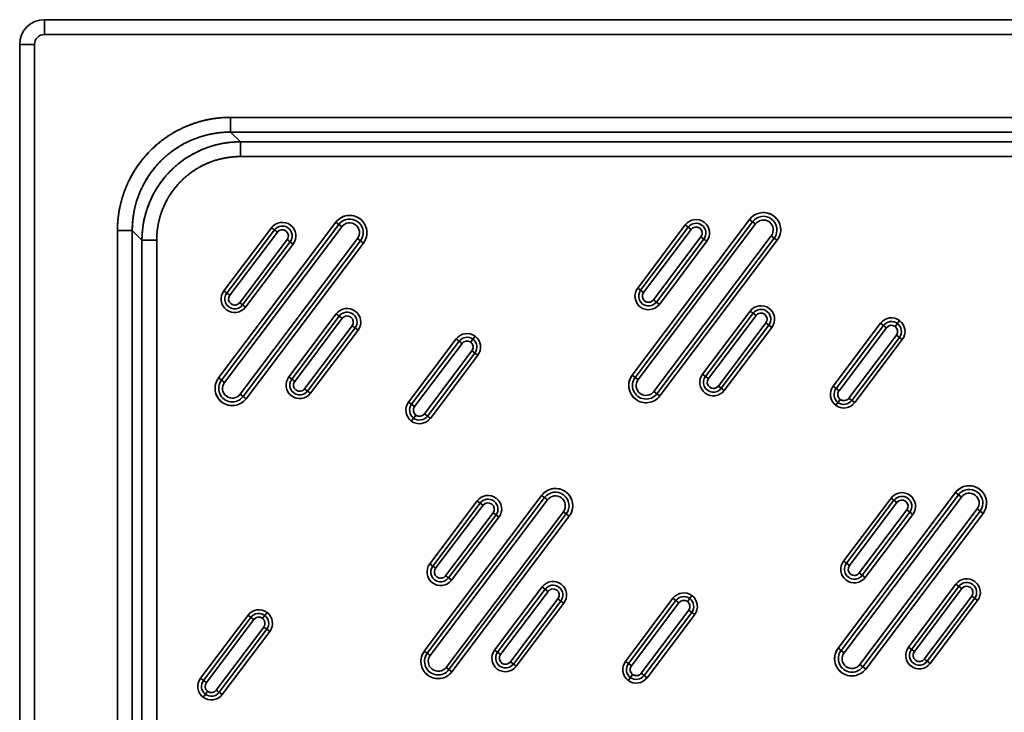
# Model space of a CAD drawing. Extents: x 234 to 1592, y -128 to 1769.
# Tile 6 of 10: x 234 to 633, y 590 to 870. Entities that reach past the tile are written whole.
import ezdxf

# ---------------------------------------------------------------- set-up
doc = ezdxf.new("R2010")
doc.units = 0
doc.layers.get('0').update_dxf_attribs({"lineweight": 13})

# ---------------------------------------------------------------- blocks, each defined once
blk = doc.blocks.new('BLOCK24')
at = {"color": 7, "lineweight": 35, "ltscale": 0.15}
for p, q in [((-155, 729), (-155, 735)), ((-155, 729), (-155, 735)), ((-165, 725), (-159, 725)), ((-165, 725), (-159, 725))]:
    blk.add_line(p, q, dxfattribs=at)
at = {"color": 7, "lineweight": 35}
for p, q in [((545, 735), (-155, 735)), ((-155, 735), (545, 735)), ((-155, 729), (545, 729)), ((545, 729), (-155, 729)), ((-165, 725), (-165, -155)), ((-165, -155), (-165, 725)), ((-159, -155), (-159, 725)), ((-159, 725), (-159, -155)), ((-79.57, 695.4), (469.57, 695.4)), ((469.57, 695.4), (-79.57, 695.4)), ((469.57, 689.42), (-79.57, 689.42)), ((-79.57, 689.42), (469.57, 689.42)), ((465.63, 685.48), (-75.63, 685.48)), ((465.63, 685.48), (-75.63, 685.48)), ((-75.63, 679.5), (465.63, 679.5)), ((465.63, 679.5), (-75.63, 679.5)), ((-36.95, 652.88), (-84.48, 589.77)), ((-84.48, 589.77), (-36.95, 652.88)), ((-83.28, 588.87), (-35.76, 651.97)), ((-35.76, 651.97), (-83.28, 588.87)), ((-63.04, 650.66), (-82.29, 625.09)), ((-82.29, 625.09), (-63.04, 650.66)), ((-82.08, 587.97), (-34.56, 651.07)), ((-34.56, 651.07), (-82.08, 587.97)), ((130.65, 654), (83.12, 590.9)), ((83.12, 590.9), (130.65, 654)), ((84.32, 590), (131.84, 653.1)), ((131.84, 653.1), (84.32, 590)), ((104.56, 651.78), (85.31, 626.22)), ((85.31, 626.22), (104.56, 651.78)), ((85.51, 589.09), (133.04, 652.2)), ((133.04, 652.2), (85.51, 589.09)), ((86.51, 625.32), (105.76, 650.88)), ((105.76, 650.88), (86.51, 625.32)), ((-125.4, -79.57), (-125.4, 649.57)), ((-125.4, 649.57), (-125.4, -79.57)), ((-119.42, 649.57), (-119.42, -79.57)), ((-119.42, -79.57), (-119.42, 649.57)), ((-81.09, 624.19), (-61.84, 649.75)), ((-61.84, 649.75), (-81.09, 624.19)), ((-79.89, 623.29), (-60.64, 648.85)), ((-60.64, 648.85), (-79.89, 623.29)), ((-28.17, 646.26), (-75.69, 583.15)), ((-75.69, 583.15), (-28.17, 646.26)), ((87.71, 624.42), (106.96, 649.98)), ((106.96, 649.98), (87.71, 624.42)), ((110.95, 646.97), (91.7, 621.41)), ((91.7, 621.41), (110.95, 646.97)), ((139.43, 647.39), (91.91, 584.28)), ((91.91, 584.28), (139.43, 647.39)), ((140.63, 646.48), (93.1, 583.38)), ((93.1, 583.38), (140.63, 646.48)), ((-115.48, 645.63), (-115.48, -75.63)), ((-115.48, 645.63), (-115.48, -75.63)), ((-109.5, -75.63), (-109.5, 645.63)), ((-109.5, 645.63), (-109.5, -75.63)), ((-56.65, 645.84), (-75.9, 620.28)), ((-75.9, 620.28), (-56.65, 645.84)), ((-55.45, 644.94), (-74.7, 619.38)), ((-74.7, 619.38), (-55.45, 644.94)), ((-26.97, 645.36), (-74.5, 582.25)), ((-74.5, 582.25), (-26.97, 645.36)), ((-73.5, 618.48), (-54.25, 644.04)), ((-54.25, 644.04), (-73.5, 618.48)), ((-73.3, 581.35), (-25.77, 644.45)), ((-25.77, 644.45), (-73.3, 581.35)), ((112.15, 646.07), (92.9, 620.51)), ((92.9, 620.51), (112.15, 646.07)), ((94.1, 619.6), (113.35, 645.17)), ((113.35, 645.17), (94.1, 619.6)), ((94.3, 582.48), (141.83, 645.58)), ((141.83, 645.58), (94.3, 582.48)), ((-36.75, 615.75), (-56, 590.19)), ((-56, 590.19), (-36.75, 615.75)), ((-54.8, 589.29), (-35.55, 614.85)), ((-35.55, 614.85), (-54.8, 589.29)), ((130.85, 616.88), (111.6, 591.32)), ((111.6, 591.32), (130.85, 616.88)), ((112.8, 590.41), (132.05, 615.97)), ((132.05, 615.97), (112.8, 590.41)), ((114, 589.51), (133.25, 615.07)), ((133.25, 615.07), (114, 589.51)), ((-53.6, 588.38), (-34.35, 613.94)), ((-34.35, 613.94), (-53.6, 588.38)), ((-30.36, 610.94), (-49.61, 585.38)), ((-49.61, 585.38), (-30.36, 610.94)), ((137.24, 612.06), (117.99, 586.5)), ((117.99, 586.5), (137.24, 612.06)), ((138.44, 611.16), (119.19, 585.6)), ((119.19, 585.6), (138.44, 611.16)), ((120.39, 584.7), (139.64, 610.26)), ((139.64, 610.26), (120.39, 584.7)), ((183.71, 611.93), (164.46, 586.37)), ((164.46, 586.37), (183.71, 611.93)), ((165.66, 585.47), (184.91, 611.03)), ((184.91, 611.03), (165.66, 585.47)), ((-29.16, 610.03), (-48.41, 584.47)), ((-48.41, 584.47), (-29.16, 610.03)), ((-47.21, 583.57), (-27.96, 609.13)), ((-27.96, 609.13), (-47.21, 583.57)), ((166.86, 584.57), (186.11, 610.13)), ((186.11, 610.13), (166.86, 584.57)), ((190.1, 607.12), (170.85, 581.56)), ((170.85, 581.56), (190.1, 607.12)), ((191.3, 606.22), (172.05, 580.66)), ((172.05, 580.66), (191.3, 606.22)), ((11.79, 605.57), (-7.46, 580.01)), ((-7.46, 580.01), (11.79, 605.57)), ((-6.26, 579.1), (12.99, 604.67)), ((12.99, 604.67), (-6.26, 579.1)), ((-5.06, 578.2), (14.19, 603.76)), ((14.19, 603.76), (-5.06, 578.2)), ((173.25, 579.75), (192.5, 605.32)), ((192.5, 605.32), (173.25, 579.75)), ((18.18, 600.76), (-1.07, 575.19)), ((-1.07, 575.19), (18.18, 600.76)), ((19.38, 599.85), (0.13, 574.29)), ((0.13, 574.29), (19.38, 599.85)), ((1.33, 573.39), (20.58, 598.95)), ((20.58, 598.95), (1.33, 573.39)), ((214.02, 543.3), (166.49, 480.19)), ((166.49, 480.19), (214.02, 543.3)), ((167.69, 479.29), (215.22, 542.4)), ((215.22, 542.4), (167.69, 479.29)), ((46.42, 542.17), (-1.11, 479.07)), ((-1.11, 479.07), (46.42, 542.17)), ((0.09, 478.17), (47.62, 541.27)), ((47.62, 541.27), (0.09, 478.17)), ((20.34, 539.95), (1.09, 514.39)), ((1.09, 514.39), (20.34, 539.95)), ((1.29, 477.26), (48.82, 540.37)), ((48.82, 540.37), (1.29, 477.26)), ((2.28, 513.49), (21.53, 539.05)), ((21.53, 539.05), (2.28, 513.49)), ((187.94, 541.08), (168.68, 515.52)), ((168.68, 515.52), (187.94, 541.08)), ((168.89, 478.39), (216.42, 541.49)), ((216.42, 541.49), (168.89, 478.39)), ((169.88, 514.62), (189.13, 540.18)), ((189.13, 540.18), (169.88, 514.62)), ((171.08, 513.71), (190.33, 539.27)), ((190.33, 539.27), (171.08, 513.71)), ((3.48, 512.59), (22.73, 538.15)), ((22.73, 538.15), (3.48, 512.59)), ((26.73, 535.14), (7.48, 509.58)), ((7.48, 509.58), (26.73, 535.14)), ((55.21, 535.55), (7.68, 472.45)), ((7.68, 472.45), (55.21, 535.55)), ((56.41, 534.65), (8.88, 471.55)), ((8.88, 471.55), (56.41, 534.65)), ((194.33, 536.27), (175.08, 510.7)), ((175.08, 510.7), (194.33, 536.27)), ((222.81, 536.68), (175.28, 473.58)), ((175.28, 473.58), (222.81, 536.68)), ((195.52, 535.36), (176.27, 509.8)), ((176.27, 509.8), (195.52, 535.36)), ((224.01, 535.78), (176.48, 472.67)), ((176.48, 472.67), (224.01, 535.78)), ((177.47, 508.9), (196.72, 534.46)), ((196.72, 534.46), (177.47, 508.9)), ((177.68, 471.77), (225.2, 534.88)), ((225.2, 534.88), (177.68, 471.77)), ((27.93, 534.24), (8.67, 508.68)), ((8.67, 508.68), (27.93, 534.24)), ((9.87, 507.77), (29.12, 533.33)), ((29.12, 533.33), (9.87, 507.77)), ((10.08, 470.65), (57.6, 533.75)), ((57.6, 533.75), (10.08, 470.65)), ((46.63, 505.05), (27.37, 479.48)), ((27.37, 479.48), (46.63, 505.05)), ((28.57, 478.58), (47.82, 504.14)), ((47.82, 504.14), (28.57, 478.58)), ((29.77, 477.68), (49.02, 503.24)), ((49.02, 503.24), (29.77, 477.68)), ((214.23, 506.17), (194.97, 480.61)), ((194.97, 480.61), (214.23, 506.17)), ((196.17, 479.71), (215.42, 505.27)), ((215.42, 505.27), (196.17, 479.71)), ((197.37, 478.81), (216.62, 504.37)), ((216.62, 504.37), (197.37, 478.81)), ((53.02, 500.23), (33.77, 474.67)), ((33.77, 474.67), (53.02, 500.23)), ((54.21, 499.33), (34.96, 473.77)), ((34.96, 473.77), (54.21, 499.33)), ((99.61, 500.43), (80.36, 474.87)), ((80.36, 474.87), (99.61, 500.43)), ((81.56, 473.97), (100.81, 499.53)), ((100.81, 499.53), (81.56, 473.97)), ((82.75, 473.06), (102.01, 498.62)), ((102.01, 498.62), (82.75, 473.06)), ((220.62, 501.36), (201.36, 475.8)), ((201.36, 475.8), (220.62, 501.36)), ((221.81, 500.46), (202.56, 474.9)), ((202.56, 474.9), (221.81, 500.46)), ((203.76, 473.99), (223.01, 499.55)), ((223.01, 499.55), (203.76, 473.99)), ((36.16, 472.87), (55.41, 498.43)), ((55.41, 498.43), (36.16, 472.87)), ((106, 495.62), (86.75, 470.05)), ((86.75, 470.05), (106, 495.62)), ((107.2, 494.71), (87.95, 469.15)), ((87.95, 469.15), (107.2, 494.71)), ((-72.52, 493.61), (-91.78, 468.05)), ((-91.78, 468.05), (-72.52, 493.61)), ((-90.58, 467.15), (-71.33, 492.71)), ((-71.33, 492.71), (-90.58, 467.15)), ((-89.38, 466.25), (-70.13, 491.81)), ((-70.13, 491.81), (-89.38, 466.25)), ((89.15, 468.25), (108.4, 493.81)), ((108.4, 493.81), (89.15, 468.25)), ((-66.13, 488.8), (-85.39, 463.24)), ((-85.39, 463.24), (-66.13, 488.8)), ((-64.94, 487.9), (-84.19, 462.34)), ((-84.19, 462.34), (-64.94, 487.9)), ((-82.99, 461.44), (-63.74, 487)), ((-63.74, 487), (-82.99, 461.44))]:
    blk.add_line(p, q, dxfattribs=at)
at = {"color": 7, "lineweight": 35, "ltscale": 0.149429}
for p, q in [((-79.57, 695.4), (-79.57, 689.42)), ((-79.57, 689.42), (-79.57, 695.4)), ((-75.63, 685.48), (-75.63, 679.5)), ((-75.63, 685.48), (-75.63, 679.5)), ((-125.4, 649.57), (-119.42, 649.57)), ((-125.4, 649.57), (-119.42, 649.57)), ((-115.48, 645.63), (-109.5, 645.63)), ((-109.5, 645.63), (-115.48, 645.63))]:
    blk.add_line(p, q, dxfattribs=at)
at = {"color": 7, "lineweight": 35, "ltscale": 0.139335}
for p, q in [((-79.57, 689.42), (-75.63, 685.48)), ((-119.42, 649.57), (-115.48, 645.63))]:
    blk.add_line(p, q, dxfattribs=at)
at = {"color": 7, "lineweight": 35, "ltscale": 0.139336}
for p, q in [((-75.63, 685.48), (-79.57, 689.42)), ((-119.42, 649.57), (-115.48, 645.63))]:
    blk.add_line(p, q, dxfattribs=at)
at = {"color": 7, "lineweight": 35, "ltscale": 0.0375}
for p, q in [((-63.04, 650.66), (-61.84, 649.75)), ((-61.84, 649.75), (-63.04, 650.66)), ((-36.95, 652.88), (-35.76, 651.97)), ((-35.76, 651.97), (-36.95, 652.88)), ((-35.76, 651.97), (-34.56, 651.07)), ((-35.76, 651.97), (-34.56, 651.07)), ((104.56, 651.78), (105.76, 650.88)), ((105.76, 650.88), (104.56, 651.78)), ((105.76, 650.88), (106.96, 649.98)), ((105.76, 650.88), (106.96, 649.98)), ((130.65, 654), (131.84, 653.1)), ((131.84, 653.1), (130.65, 654)), ((131.84, 653.1), (133.04, 652.2)), ((131.84, 653.1), (133.04, 652.2)), ((-61.84, 649.75), (-60.64, 648.85)), ((-61.84, 649.75), (-60.64, 648.85)), ((-28.17, 646.26), (-26.97, 645.36)), ((-28.17, 646.26), (-26.97, 645.36)), ((110.95, 646.97), (112.15, 646.07)), ((110.95, 646.97), (112.15, 646.07)), ((139.43, 647.39), (140.63, 646.48)), ((139.43, 647.39), (140.63, 646.48)), ((140.63, 646.48), (141.83, 645.58)), ((141.83, 645.58), (140.63, 646.48)), ((-56.65, 645.84), (-55.45, 644.94)), ((-56.65, 645.84), (-55.45, 644.94)), ((-55.45, 644.94), (-54.25, 644.04)), ((-54.25, 644.04), (-55.45, 644.94)), ((-26.97, 645.36), (-25.77, 644.45)), ((-25.77, 644.45), (-26.97, 645.36)), ((112.15, 646.07), (113.35, 645.17)), ((113.35, 645.17), (112.15, 646.07)), ((86.51, 625.32), (85.31, 626.22)), ((85.31, 626.22), (86.51, 625.32)), ((-81.09, 624.19), (-82.29, 625.09)), ((-82.29, 625.09), (-81.09, 624.19)), ((-79.89, 623.29), (-81.09, 624.19)), ((-79.89, 623.29), (-81.09, 624.19)), ((87.71, 624.42), (86.51, 625.32)), ((87.71, 624.42), (86.51, 625.32)), ((-74.7, 619.38), (-75.9, 620.28)), ((-74.7, 619.38), (-75.9, 620.28)), ((-74.7, 619.38), (-73.5, 618.48)), ((-73.5, 618.48), (-74.7, 619.38)), ((92.9, 620.51), (91.7, 621.41)), ((92.9, 620.51), (91.7, 621.41)), ((92.9, 620.51), (94.1, 619.6)), ((94.1, 619.6), (92.9, 620.51)), ((-36.75, 615.75), (-35.55, 614.85)), ((-35.55, 614.85), (-36.75, 615.75)), ((-35.55, 614.85), (-34.35, 613.94)), ((-35.55, 614.85), (-34.35, 613.94)), ((130.85, 616.88), (132.05, 615.97)), ((132.05, 615.97), (130.85, 616.88)), ((132.05, 615.97), (133.25, 615.07)), ((132.05, 615.97), (133.25, 615.07)), ((-30.36, 610.94), (-29.16, 610.03)), ((-30.36, 610.94), (-29.16, 610.03)), ((137.24, 612.06), (138.44, 611.16)), ((137.24, 612.06), (138.44, 611.16)), ((138.44, 611.16), (139.64, 610.26)), ((139.64, 610.26), (138.44, 611.16)), ((184.91, 611.03), (183.71, 611.93)), ((183.71, 611.93), (184.91, 611.03)), ((184.91, 611.03), (186.11, 610.13)), ((184.91, 611.03), (186.11, 610.13)), ((190.51, 611.82), (189.61, 610.62)), ((189.61, 610.62), (190.51, 611.82)), ((191.41, 613.02), (190.51, 611.82)), ((190.51, 611.82), (191.41, 613.02)), ((-29.16, 610.03), (-27.96, 609.13)), ((-27.96, 609.13), (-29.16, 610.03)), ((19.49, 606.65), (18.59, 605.45)), ((18.59, 605.45), (19.49, 606.65)), ((190.1, 607.12), (191.3, 606.22)), ((190.1, 607.12), (191.3, 606.22)), ((191.3, 606.22), (192.5, 605.32)), ((192.5, 605.32), (191.3, 606.22)), ((12.99, 604.67), (11.79, 605.57)), ((11.79, 605.57), (12.99, 604.67)), ((12.99, 604.67), (14.19, 603.76)), ((12.99, 604.67), (14.19, 603.76)), ((18.59, 605.45), (17.69, 604.26)), ((17.69, 604.26), (18.59, 605.45)), ((18.18, 600.76), (19.38, 599.85)), ((18.18, 600.76), (19.38, 599.85)), ((19.38, 599.85), (20.58, 598.95)), ((20.58, 598.95), (19.38, 599.85)), ((84.32, 590), (83.12, 590.9)), ((83.12, 590.9), (84.32, 590)), ((112.8, 590.41), (111.6, 591.32)), ((111.6, 591.32), (112.8, 590.41)), ((114, 589.51), (112.8, 590.41)), ((114, 589.51), (112.8, 590.41)), ((-83.28, 588.87), (-84.48, 589.77)), ((-84.48, 589.77), (-83.28, 588.87)), ((-82.08, 587.97), (-83.28, 588.87)), ((-82.08, 587.97), (-83.28, 588.87)), ((-54.8, 589.29), (-56, 590.19)), ((-56, 590.19), (-54.8, 589.29)), ((-53.6, 588.38), (-54.8, 589.29)), ((-53.6, 588.38), (-54.8, 589.29)), ((85.51, 589.09), (84.32, 590)), ((85.51, 589.09), (84.32, 590)), ((119.19, 585.6), (117.99, 586.5)), ((119.19, 585.6), (117.99, 586.5)), ((165.66, 585.47), (164.46, 586.37)), ((164.46, 586.37), (165.66, 585.47)), ((-74.5, 582.25), (-75.69, 583.15)), ((-74.5, 582.25), (-75.69, 583.15)), ((-48.41, 584.47), (-49.61, 585.38)), ((-48.41, 584.47), (-49.61, 585.38)), ((-48.41, 584.47), (-47.21, 583.57)), ((-47.21, 583.57), (-48.41, 584.47)), ((93.1, 583.38), (91.91, 584.28)), ((93.1, 583.38), (91.91, 584.28)), ((93.1, 583.38), (94.3, 582.48)), ((94.3, 582.48), (93.1, 583.38)), ((119.19, 585.6), (120.39, 584.7)), ((120.39, 584.7), (119.19, 585.6)), ((166.86, 584.57), (165.66, 585.47)), ((166.86, 584.57), (165.66, 585.47)), ((-74.5, 582.25), (-73.3, 581.35)), ((-73.3, 581.35), (-74.5, 582.25)), ((-6.26, 579.1), (-7.46, 580.01)), ((-7.46, 580.01), (-6.26, 579.1)), ((-5.06, 578.2), (-6.26, 579.1)), ((-5.06, 578.2), (-6.26, 579.1)), ((166.45, 579.87), (165.55, 578.67)), ((165.55, 578.67), (166.45, 579.87)), ((167.35, 581.07), (166.45, 579.87)), ((166.45, 579.87), (167.35, 581.07)), ((172.05, 580.66), (170.85, 581.56)), ((172.05, 580.66), (170.85, 581.56)), ((172.05, 580.66), (173.25, 579.75)), ((173.25, 579.75), (172.05, 580.66)), ((-4.57, 574.7), (-5.47, 573.5)), ((-5.47, 573.5), (-4.57, 574.7)), ((0.13, 574.29), (-1.07, 575.19)), ((0.13, 574.29), (-1.07, 575.19)), ((0.13, 574.29), (1.33, 573.39)), ((1.33, 573.39), (0.13, 574.29)), ((-5.47, 573.5), (-6.37, 572.3)), ((-6.37, 572.3), (-5.47, 573.5)), ((214.02, 543.3), (215.22, 542.4)), ((215.22, 542.4), (214.02, 543.3)), ((215.22, 542.4), (216.42, 541.49)), ((215.22, 542.4), (216.42, 541.49)), ((20.34, 539.95), (21.53, 539.05)), ((21.53, 539.05), (20.34, 539.95)), ((21.53, 539.05), (22.73, 538.15)), ((21.53, 539.05), (22.73, 538.15)), ((46.42, 542.17), (47.62, 541.27)), ((47.62, 541.27), (46.42, 542.17)), ((47.62, 541.27), (48.82, 540.37)), ((47.62, 541.27), (48.82, 540.37)), ((187.94, 541.08), (189.13, 540.18)), ((189.13, 540.18), (187.94, 541.08)), ((189.13, 540.18), (190.33, 539.27)), ((189.13, 540.18), (190.33, 539.27)), ((26.73, 535.14), (27.93, 534.24)), ((26.73, 535.14), (27.93, 534.24)), ((55.21, 535.55), (56.41, 534.65)), ((55.21, 535.55), (56.41, 534.65)), ((56.41, 534.65), (57.6, 533.75)), ((57.6, 533.75), (56.41, 534.65)), ((194.33, 536.27), (195.52, 535.36)), ((194.33, 536.27), (195.52, 535.36)), ((195.52, 535.36), (196.72, 534.46)), ((196.72, 534.46), (195.52, 535.36)), ((222.81, 536.68), (224.01, 535.78)), ((222.81, 536.68), (224.01, 535.78)), ((224.01, 535.78), (225.2, 534.88)), ((225.2, 534.88), (224.01, 535.78)), ((27.93, 534.24), (29.12, 533.33)), ((29.12, 533.33), (27.93, 534.24)), ((169.88, 514.62), (168.68, 515.52)), ((168.68, 515.52), (169.88, 514.62)), ((171.08, 513.71), (169.88, 514.62)), ((171.08, 513.71), (169.88, 514.62)), ((2.28, 513.49), (1.09, 514.39)), ((1.09, 514.39), (2.28, 513.49)), ((3.48, 512.59), (2.28, 513.49)), ((3.48, 512.59), (2.28, 513.49)), ((176.27, 509.8), (175.08, 510.7)), ((176.27, 509.8), (175.08, 510.7)), ((8.67, 508.68), (7.48, 509.58)), ((8.67, 508.68), (7.48, 509.58)), ((8.67, 508.68), (9.87, 507.77)), ((9.87, 507.77), (8.67, 508.68)), ((176.27, 509.8), (177.47, 508.9)), ((177.47, 508.9), (176.27, 509.8)), ((46.63, 505.05), (47.82, 504.14)), ((47.82, 504.14), (46.63, 505.05)), ((47.82, 504.14), (49.02, 503.24)), ((47.82, 504.14), (49.02, 503.24)), ((214.23, 506.17), (215.42, 505.27)), ((215.42, 505.27), (214.23, 506.17)), ((215.42, 505.27), (216.62, 504.37)), ((215.42, 505.27), (216.62, 504.37)), ((53.02, 500.23), (54.21, 499.33)), ((53.02, 500.23), (54.21, 499.33)), ((54.21, 499.33), (55.41, 498.43)), ((55.41, 498.43), (54.21, 499.33)), ((100.81, 499.53), (99.61, 500.43)), ((99.61, 500.43), (100.81, 499.53)), ((100.81, 499.53), (102.01, 498.62)), ((100.81, 499.53), (102.01, 498.62)), ((106.41, 500.32), (105.51, 499.12)), ((105.51, 499.12), (106.41, 500.32)), ((107.31, 501.51), (106.41, 500.32)), ((106.41, 500.32), (107.31, 501.51)), ((220.62, 501.36), (221.81, 500.46)), ((220.62, 501.36), (221.81, 500.46)), ((221.81, 500.46), (223.01, 499.55)), ((223.01, 499.55), (221.81, 500.46)), ((-64.82, 494.7), (-65.72, 493.5)), ((-65.72, 493.5), (-64.82, 494.7)), ((106, 495.62), (107.2, 494.71)), ((106, 495.62), (107.2, 494.71)), ((107.2, 494.71), (108.4, 493.81)), ((108.4, 493.81), (107.2, 494.71)), ((-71.33, 492.71), (-72.52, 493.61)), ((-72.52, 493.61), (-71.33, 492.71)), ((-71.33, 492.71), (-70.13, 491.81)), ((-71.33, 492.71), (-70.13, 491.81)), ((-65.72, 493.5), (-66.63, 492.3)), ((-66.63, 492.3), (-65.72, 493.5)), ((-66.13, 488.8), (-64.94, 487.9)), ((-66.13, 488.8), (-64.94, 487.9)), ((-64.94, 487.9), (-63.74, 487)), ((-63.74, 487), (-64.94, 487.9)), ((0.09, 478.17), (-1.11, 479.07)), ((-1.11, 479.07), (0.09, 478.17)), ((28.57, 478.58), (27.37, 479.48)), ((27.37, 479.48), (28.57, 478.58)), ((29.77, 477.68), (28.57, 478.58)), ((29.77, 477.68), (28.57, 478.58)), ((167.69, 479.29), (166.49, 480.19)), ((166.49, 480.19), (167.69, 479.29)), ((168.89, 478.39), (167.69, 479.29)), ((168.89, 478.39), (167.69, 479.29)), ((196.17, 479.71), (194.97, 480.61)), ((194.97, 480.61), (196.17, 479.71)), ((197.37, 478.81), (196.17, 479.71)), ((197.37, 478.81), (196.17, 479.71)), ((1.29, 477.26), (0.09, 478.17)), ((1.29, 477.26), (0.09, 478.17)), ((34.96, 473.77), (33.77, 474.67)), ((34.96, 473.77), (33.77, 474.67)), ((81.56, 473.97), (80.36, 474.87)), ((80.36, 474.87), (81.56, 473.97)), ((202.56, 474.9), (201.36, 475.8)), ((202.56, 474.9), (201.36, 475.8)), ((202.56, 474.9), (203.76, 473.99)), ((203.76, 473.99), (202.56, 474.9)), ((8.88, 471.55), (7.68, 472.45)), ((8.88, 471.55), (7.68, 472.45)), ((8.88, 471.55), (10.08, 470.65)), ((10.08, 470.65), (8.88, 471.55)), ((34.96, 473.77), (36.16, 472.87)), ((36.16, 472.87), (34.96, 473.77)), ((82.75, 473.06), (81.56, 473.97)), ((82.75, 473.06), (81.56, 473.97)), ((176.48, 472.67), (175.28, 473.58)), ((176.48, 472.67), (175.28, 473.58)), ((176.48, 472.67), (177.68, 471.77)), ((177.68, 471.77), (176.48, 472.67)), ((-90.58, 467.15), (-91.78, 468.05)), ((-91.78, 468.05), (-90.58, 467.15)), ((-89.38, 466.25), (-90.58, 467.15)), ((-89.38, 466.25), (-90.58, 467.15)), ((82.35, 468.36), (81.44, 467.17)), ((81.44, 467.17), (82.35, 468.36)), ((83.25, 469.56), (82.35, 468.36)), ((82.35, 468.36), (83.25, 469.56)), ((87.95, 469.15), (86.75, 470.05)), ((87.95, 469.15), (86.75, 470.05)), ((87.95, 469.15), (89.15, 468.25)), ((89.15, 468.25), (87.95, 469.15)), ((-88.89, 462.75), (-89.79, 461.55)), ((-89.79, 461.55), (-88.89, 462.75)), ((-84.19, 462.34), (-85.39, 463.24)), ((-84.19, 462.34), (-85.39, 463.24)), ((-89.79, 461.55), (-90.69, 460.35)), ((-90.69, 460.35), (-89.79, 461.55)), ((-84.19, 462.34), (-82.99, 461.44)), ((-82.99, 461.44), (-84.19, 462.34))]:
    blk.add_line(p, q, dxfattribs=at)
at = {"color": 7, "lineweight": 35}
for centre, radius, start, end in [((-155, 725), 10, 90.0001, 180), ((-155, 725), 10, 90, 180), ((-155, 725), 4, 90.0001, 180), ((-155, 725), 4, 90.0001, 180), ((-31.36, 648.67), 7, 53.0153, 143.0153), ((-31.36, 648.67), 7, 53.0152, 143.0153), ((-31.36, 648.67), 5.5, 323.0153, 143.0153), ((-31.36, 648.67), 5.5, 323.0153, 143.0153), ((-31.36, 648.67), 7, 323.0153, 53.0153), ((-31.36, 648.67), 7, 323.0152, 53.0153), ((136.24, 649.79), 7, 53.0153, 143.0153), ((136.24, 649.79), 7, 53.0152, 143.0153), ((136.24, 649.79), 5.5, 323.0153, 143.0153), ((136.24, 649.79), 5.5, 323.0153, 143.0153), ((136.24, 649.79), 7, 323.0153, 53.0153), ((136.24, 649.79), 7, 323.0152, 53.0153), ((-58.65, 647.35), 5.5, 53.0153, 143.0153), ((-58.65, 647.35), 5.5, 53.0153, 143.0153), ((-58.65, 647.35), 4, 323.0153, 143.0153), ((-58.65, 647.35), 4, 323.0153, 143.0153), ((-58.65, 647.35), 5.5, 323.0153, 53.0153), ((-58.65, 647.35), 5.5, 323.0153, 53.0153), ((-31.36, 648.67), 4, 53.0153, 143.0153), ((-31.36, 648.67), 4, 53.0189, 143.0117), ((-31.36, 648.67), 4, 323.0153, 53.0153), ((-31.36, 648.67), 4, 323.0189, 53.0117), ((108.95, 648.47), 5.5, 53.0153, 143.0153), ((108.95, 648.47), 5.5, 53.0153, 143.0153), ((108.95, 648.47), 4, 323.0153, 143.0153), ((108.95, 648.47), 4, 323.0153, 143.0153), ((108.95, 648.47), 2.5, 53.0153, 143.0153), ((108.95, 648.47), 2.5, 53.0189, 143.0118), ((108.95, 648.47), 2.5, 323.0153, 53.0153), ((108.95, 648.47), 2.5, 323.0189, 53.0118), ((108.95, 648.47), 5.5, 323.0153, 53.0153), ((108.95, 648.47), 5.5, 323.0153, 53.0153), ((136.24, 649.79), 4, 53.0153, 143.0153), ((136.24, 649.79), 4, 53.0189, 143.0117), ((136.24, 649.79), 4, 323.0153, 53.0153), ((136.24, 649.79), 4, 323.0189, 53.0117), ((-58.65, 647.35), 2.5, 53.0153, 143.0153), ((-58.65, 647.35), 2.5, 53.0189, 143.0118), ((-58.65, 647.35), 2.5, 323.0153, 53.0153), ((-58.65, 647.35), 2.5, 323.0189, 53.0118), ((89.7, 622.91), 5.5, 143.0153, 233.0153), ((89.7, 622.91), 5.5, 143.0153, 233.0153), ((-77.9, 621.79), 5.5, 143.0153, 233.0153), ((-77.9, 621.79), 5.5, 143.0153, 233.0153), ((-77.9, 621.79), 4, 143.0153, 323.0153), ((-77.9, 621.79), 4, 143.0153, 323.0153), ((-77.9, 621.79), 2.5, 143.0153, 233.0153), ((-77.9, 621.79), 2.5, 143.0189, 233.0118), ((89.7, 622.91), 4, 143.0153, 323.0153), ((89.7, 622.91), 4, 143.0153, 323.0153), ((89.7, 622.91), 2.5, 143.0153, 233.0153), ((89.7, 622.91), 2.5, 143.0189, 233.0118), ((-77.9, 621.79), 5.5, 233.0153, 323.0153), ((-77.9, 621.79), 5.5, 233.0153, 323.0153), ((-77.9, 621.79), 2.5, 233.0153, 323.0153), ((-77.9, 621.79), 2.5, 233.0189, 323.0118), ((89.7, 622.91), 5.5, 233.0153, 323.0153), ((89.7, 622.91), 5.5, 233.0153, 323.0153), ((89.7, 622.91), 2.5, 233.0153, 323.0153), ((89.7, 622.91), 2.5, 233.0189, 323.0118), ((135.24, 613.57), 5.5, 53.0153, 143.0153), ((135.24, 613.57), 5.5, 53.0153, 143.0153), ((-32.36, 612.44), 5.5, 53.0153, 143.0153), ((-32.36, 612.44), 5.5, 53.0153, 143.0153), ((-32.36, 612.44), 4, 323.0153, 143.0153), ((-32.36, 612.44), 4, 323.0153, 143.0153), ((-32.36, 612.44), 2.5, 53.0153, 143.0153), ((-32.36, 612.44), 2.5, 53.0189, 143.0118), ((-32.36, 612.44), 2.5, 323.0153, 53.0153), ((-32.36, 612.44), 2.5, 323.0189, 53.0118), ((-32.36, 612.44), 5.5, 323.0153, 53.0153), ((-32.36, 612.44), 5.5, 323.0153, 53.0153), ((135.24, 613.57), 4, 323.0153, 143.0153), ((135.24, 613.57), 4, 323.0153, 143.0153), ((135.24, 613.57), 2.5, 53.0153, 143.0153), ((135.24, 613.57), 2.5, 53.0189, 143.0118), ((135.24, 613.57), 2.5, 323.0153, 53.0153), ((135.24, 613.57), 2.5, 323.0189, 53.0118), ((135.24, 613.57), 5.5, 323.0153, 53.0153), ((135.24, 613.57), 5.5, 323.0153, 53.0153), ((188.11, 608.62), 5.5, 53.0153, 143.0153), ((188.11, 608.62), 5.5, 53.0153, 143.0153), ((188.11, 608.62), 4, 53.0153, 143.0153), ((188.11, 608.62), 4, 53.0153, 143.0153), ((188.11, 608.62), 2.5, 53.0153, 143.0153), ((188.11, 608.62), 2.5, 53.0189, 143.0118), ((188.11, 608.62), 2.5, 323.0153, 53.0153), ((188.11, 608.62), 2.5, 323.0189, 53.0118), ((188.11, 608.62), 4, 323.0153, 53.0153), ((188.11, 608.62), 4, 323.0153, 53.0153), ((188.11, 608.62), 5.5, 323.0153, 53.0153), ((188.11, 608.62), 5.5, 323.0153, 53.0153), ((16.19, 602.26), 5.5, 53.0153, 143.0153), ((16.19, 602.26), 5.5, 53.0153, 143.0153), ((16.19, 602.26), 4, 53.0153, 143.0153), ((16.19, 602.26), 4, 53.0153, 143.0153), ((16.19, 602.26), 5.5, 323.0153, 53.0153), ((16.19, 602.26), 5.5, 323.0153, 53.0153), ((16.19, 602.26), 2.5, 53.0153, 143.0153), ((16.19, 602.26), 2.5, 53.0189, 143.0118), ((16.19, 602.26), 2.5, 323.0153, 53.0153), ((16.19, 602.26), 2.5, 323.0189, 53.0118), ((16.19, 602.26), 4, 323.0153, 53.0153), ((16.19, 602.26), 4, 323.0153, 53.0153), ((88.71, 586.69), 7, 143.0153, 233.0153), ((88.71, 586.69), 7, 143.0152, 233.0153), ((115.99, 588.01), 5.5, 143.0153, 233.0153), ((115.99, 588.01), 5.5, 143.0153, 233.0153), ((115.99, 588.01), 4, 143.0153, 323.0153), ((115.99, 588.01), 4, 143.0153, 323.0153), ((-78.89, 585.56), 7, 143.0153, 233.0153), ((-78.89, 585.56), 7, 143.0152, 233.0153), ((-78.89, 585.56), 5.5, 143.0153, 323.0153), ((-78.89, 585.56), 5.5, 143.0153, 323.0153), ((-78.89, 585.56), 4, 143.0153, 233.0153), ((-78.89, 585.56), 4, 143.0189, 233.0117), ((-51.61, 586.88), 5.5, 143.0153, 233.0153), ((-51.61, 586.88), 5.5, 143.0153, 233.0153), ((-51.61, 586.88), 4, 143.0153, 323.0153), ((-51.61, 586.88), 4, 143.0153, 323.0153), ((-51.61, 586.88), 2.5, 143.0153, 233.0153), ((-51.61, 586.88), 2.5, 143.0189, 233.0118), ((88.71, 586.69), 5.5, 143.0153, 323.0153), ((88.71, 586.69), 5.5, 143.0153, 323.0153), ((88.71, 586.69), 4, 143.0153, 233.0153), ((88.71, 586.69), 4, 143.0189, 233.0117), ((115.99, 588.01), 2.5, 143.0153, 233.0153), ((115.99, 588.01), 2.5, 143.0189, 233.0118), ((115.99, 588.01), 2.5, 233.0153, 323.0153), ((115.99, 588.01), 2.5, 233.0189, 323.0118), ((168.85, 583.06), 5.5, 143.0153, 233.0153), ((168.85, 583.06), 5.5, 143.0153, 233.0153), ((-78.89, 585.56), 4, 233.0153, 323.0153), ((-78.89, 585.56), 4, 233.0189, 323.0117), ((-51.61, 586.88), 5.5, 233.0153, 323.0153), ((-51.61, 586.88), 5.5, 233.0153, 323.0153), ((-51.61, 586.88), 2.5, 233.0153, 323.0153), ((-51.61, 586.88), 2.5, 233.0189, 323.0118), ((88.71, 586.69), 7, 233.0153, 323.0153), ((88.71, 586.69), 7, 233.0152, 323.0153), ((88.71, 586.69), 4, 233.0153, 323.0153), ((88.71, 586.69), 4, 233.0189, 323.0117), ((115.99, 588.01), 5.5, 233.0153, 323.0153), ((115.99, 588.01), 5.5, 233.0153, 323.0153), ((168.85, 583.06), 4, 143.0153, 233.0153), ((168.85, 583.06), 4, 143.0153, 233.0153), ((168.85, 583.06), 2.5, 143.0153, 233.0153), ((168.85, 583.06), 2.5, 143.0189, 233.0118), ((-78.89, 585.56), 7, 233.0153, 323.0153), ((-78.89, 585.56), 7, 233.0152, 323.0153), ((-3.07, 576.7), 5.5, 143.0153, 233.0153), ((-3.07, 576.7), 5.5, 143.0153, 233.0153), ((-3.07, 576.7), 4, 143.0153, 233.0153), ((-3.07, 576.7), 4, 143.0153, 233.0153), ((168.85, 583.06), 5.5, 233.0153, 323.0153), ((168.85, 583.06), 5.5, 233.0153, 323.0153), ((168.85, 583.06), 4, 233.0153, 323.0153), ((168.85, 583.06), 4, 233.0153, 323.0153), ((168.85, 583.06), 2.5, 233.0153, 323.0153), ((168.85, 583.06), 2.5, 233.0189, 323.0118), ((-3.07, 576.7), 2.5, 143.0153, 233.0153), ((-3.07, 576.7), 2.5, 143.0189, 233.0118), ((-3.07, 576.7), 4, 233.0153, 323.0153), ((-3.07, 576.7), 4, 233.0153, 323.0153), ((-3.07, 576.7), 2.5, 233.0153, 323.0153), ((-3.07, 576.7), 2.5, 233.0189, 323.0118), ((-3.07, 576.7), 5.5, 233.0153, 323.0153), ((-3.07, 576.7), 5.5, 233.0153, 323.0153), ((52.01, 537.96), 7, 53.0153, 143.0153), ((52.01, 537.96), 7, 53.0152, 143.0153), ((52.01, 537.96), 5.5, 323.0153, 143.0153), ((52.01, 537.96), 5.5, 323.0153, 143.0153), ((52.01, 537.96), 7, 323.0153, 53.0153), ((52.01, 537.96), 7, 323.0152, 53.0153), ((192.33, 537.77), 5.5, 53.0153, 143.0153), ((192.33, 537.77), 5.5, 53.0153, 143.0153), ((219.61, 539.09), 7, 53.0153, 143.0153), ((219.61, 539.09), 7, 53.0152, 143.0153), ((219.61, 539.09), 5.5, 323.0153, 143.0153), ((219.61, 539.09), 5.5, 323.0153, 143.0153), ((219.61, 539.09), 4, 53.0153, 143.0153), ((219.61, 539.09), 4, 53.0189, 143.0117), ((219.61, 539.09), 7, 323.0153, 53.0153), ((219.61, 539.09), 7, 323.0152, 53.0153), ((24.73, 536.64), 5.5, 53.0153, 143.0153), ((24.73, 536.64), 5.5, 53.0153, 143.0153), ((24.73, 536.64), 4, 323.0153, 143.0153), ((24.73, 536.64), 4, 323.0153, 143.0153), ((24.73, 536.64), 2.5, 53.0153, 143.0153), ((24.73, 536.64), 2.5, 53.0189, 143.0118), ((24.73, 536.64), 2.5, 323.0153, 53.0153), ((24.73, 536.64), 2.5, 323.0189, 53.0118), ((24.73, 536.64), 5.5, 323.0153, 53.0153), ((24.73, 536.64), 5.5, 323.0153, 53.0153), ((52.01, 537.96), 4, 53.0153, 143.0153), ((52.01, 537.96), 4, 53.0189, 143.0117), ((52.01, 537.96), 4, 323.0153, 53.0153), ((52.01, 537.96), 4, 323.0189, 53.0117), ((192.33, 537.77), 4, 323.0153, 143.0153), ((192.33, 537.77), 4, 323.0153, 143.0153), ((192.33, 537.77), 2.5, 53.0153, 143.0153), ((192.33, 537.77), 2.5, 53.0189, 143.0118), ((192.33, 537.77), 2.5, 323.0153, 53.0153), ((192.33, 537.77), 2.5, 323.0189, 53.0118), ((192.33, 537.77), 5.5, 323.0153, 53.0153), ((192.33, 537.77), 5.5, 323.0153, 53.0153), ((219.61, 539.09), 4, 323.0153, 53.0153), ((219.61, 539.09), 4, 323.0189, 53.0117), ((173.08, 512.21), 5.5, 143.0153, 233.0153), ((173.08, 512.21), 5.5, 143.0153, 233.0153), ((173.08, 512.21), 4, 143.0153, 323.0153), ((173.08, 512.21), 4, 143.0153, 323.0153), ((5.48, 511.08), 5.5, 143.0153, 233.0153), ((5.48, 511.08), 5.5, 143.0153, 233.0153), ((5.48, 511.08), 4, 143.0153, 323.0153), ((5.48, 511.08), 4, 143.0153, 323.0153), ((5.48, 511.08), 2.5, 143.0153, 233.0153), ((5.48, 511.08), 2.5, 143.0189, 233.0118), ((173.08, 512.21), 2.5, 143.0153, 233.0153), ((173.08, 512.21), 2.5, 143.0189, 233.0118), ((173.08, 512.21), 2.5, 233.0153, 323.0153), ((173.08, 512.21), 2.5, 233.0189, 323.0118), ((5.48, 511.08), 5.5, 233.0153, 323.0153), ((5.48, 511.08), 5.5, 233.0153, 323.0153), ((5.48, 511.08), 2.5, 233.0153, 323.0153), ((5.48, 511.08), 2.5, 233.0189, 323.0118), ((51.02, 501.74), 5.5, 53.0153, 143.0153), ((51.02, 501.74), 5.5, 53.0153, 143.0153), ((173.08, 512.21), 5.5, 233.0153, 323.0153), ((173.08, 512.21), 5.5, 233.0153, 323.0153), ((218.62, 502.86), 5.5, 53.0153, 143.0153), ((218.62, 502.86), 5.5, 53.0153, 143.0153), ((218.62, 502.86), 4, 323.0153, 143.0153), ((218.62, 502.86), 4, 323.0153, 143.0153), ((218.62, 502.86), 5.5, 323.0153, 53.0153), ((218.62, 502.86), 5.5, 323.0153, 53.0153), ((51.02, 501.74), 4, 323.0153, 143.0153), ((51.02, 501.74), 4, 323.0153, 143.0153), ((51.02, 501.74), 2.5, 53.0153, 143.0153), ((51.02, 501.74), 2.5, 53.0189, 143.0118), ((51.02, 501.74), 2.5, 323.0153, 53.0153), ((51.02, 501.74), 2.5, 323.0189, 53.0118), ((51.02, 501.74), 5.5, 323.0153, 53.0153), ((51.02, 501.74), 5.5, 323.0153, 53.0153), ((104, 497.12), 5.5, 53.0153, 143.0153), ((104, 497.12), 5.5, 53.0153, 143.0153), ((218.62, 502.86), 2.5, 53.0153, 143.0153), ((218.62, 502.86), 2.5, 53.0189, 143.0118), ((218.62, 502.86), 2.5, 323.0153, 53.0153), ((218.62, 502.86), 2.5, 323.0189, 53.0118), ((104, 497.12), 4, 53.0153, 143.0153), ((104, 497.12), 4, 53.0153, 143.0153), ((104, 497.12), 2.5, 53.0153, 143.0153), ((104, 497.12), 2.5, 53.0189, 143.0118), ((104, 497.12), 2.5, 323.0153, 53.0153), ((104, 497.12), 2.5, 323.0189, 53.0118), ((104, 497.12), 4, 323.0153, 53.0153), ((104, 497.12), 4, 323.0153, 53.0153), ((104, 497.12), 5.5, 323.0153, 53.0153), ((104, 497.12), 5.5, 323.0153, 53.0153), ((-68.13, 490.31), 5.5, 53.0153, 143.0153), ((-68.13, 490.31), 5.5, 53.0153, 143.0153), ((-68.13, 490.31), 5.5, 323.0153, 53.0153), ((-68.13, 490.31), 5.5, 323.0153, 53.0153), ((-68.13, 490.31), 4, 53.0153, 143.0153), ((-68.13, 490.31), 4, 53.0153, 143.0153), ((-68.13, 490.31), 2.5, 53.0153, 143.0153), ((-68.13, 490.31), 2.5, 53.0189, 143.0118), ((-68.13, 490.31), 2.5, 323.0153, 53.0153), ((-68.13, 490.31), 2.5, 323.0189, 53.0118), ((-68.13, 490.31), 4, 323.0153, 53.0153), ((-68.13, 490.31), 4, 323.0153, 53.0153), ((4.49, 474.86), 7, 143.0153, 233.0153), ((4.49, 474.86), 7, 143.0152, 233.0153), ((31.77, 476.17), 5.5, 143.0153, 233.0153), ((31.77, 476.17), 5.5, 143.0153, 233.0153), ((31.77, 476.17), 4, 143.0153, 323.0153), ((31.77, 476.17), 4, 143.0153, 323.0153), ((172.09, 475.98), 7, 143.0153, 233.0153), ((172.09, 475.98), 7, 143.0152, 233.0153), ((172.09, 475.98), 5.5, 143.0153, 323.0153), ((172.09, 475.98), 5.5, 143.0153, 323.0153), ((199.37, 477.3), 5.5, 143.0153, 233.0153), ((199.37, 477.3), 5.5, 143.0153, 233.0153), ((199.37, 477.3), 4, 143.0153, 323.0153), ((199.37, 477.3), 4, 143.0153, 323.0153), ((199.37, 477.3), 2.5, 143.0153, 233.0153), ((199.37, 477.3), 2.5, 143.0189, 233.0118), ((4.49, 474.86), 5.5, 143.0153, 323.0153), ((4.49, 474.86), 5.5, 143.0153, 323.0153), ((4.49, 474.86), 4, 143.0153, 233.0153), ((4.49, 474.86), 4, 143.0189, 233.0117), ((31.77, 476.17), 2.5, 143.0153, 233.0153), ((31.77, 476.17), 2.5, 143.0189, 233.0118), ((31.77, 476.17), 2.5, 233.0153, 323.0153), ((31.77, 476.18), 2.5, 233.0189, 323.0118), ((84.75, 471.56), 5.5, 143.0153, 233.0153), ((84.75, 471.56), 5.5, 143.0153, 233.0153), ((172.09, 475.98), 4, 143.0153, 233.0153), ((172.09, 475.98), 4, 143.0189, 233.0117), ((199.37, 477.3), 2.5, 233.0153, 323.0153), ((199.37, 477.3), 2.5, 233.0189, 323.0118), ((4.49, 474.86), 7, 233.0153, 323.0153), ((4.49, 474.86), 7, 233.0152, 323.0153), ((4.49, 474.86), 4, 233.0153, 323.0153), ((4.49, 474.86), 4, 233.0189, 323.0117), ((31.77, 476.17), 5.5, 233.0153, 323.0153), ((31.77, 476.17), 5.5, 233.0153, 323.0153), ((84.75, 471.56), 4, 143.0153, 233.0153), ((84.75, 471.56), 4, 143.0153, 233.0153), ((84.75, 471.56), 2.5, 143.0153, 233.0153), ((84.75, 471.56), 2.5, 143.0189, 233.0118), ((172.09, 475.98), 7, 233.0153, 323.0153), ((172.09, 475.98), 7, 233.0152, 323.0153), ((172.09, 475.98), 4, 233.0153, 323.0153), ((172.09, 475.98), 4, 233.0189, 323.0117), ((199.37, 477.3), 5.5, 233.0153, 323.0153), ((199.37, 477.3), 5.5, 233.0153, 323.0153), ((-87.38, 464.74), 5.5, 143.0153, 233.0153), ((-87.38, 464.74), 5.5, 143.0153, 233.0153), ((-87.38, 464.74), 4, 143.0153, 233.0153), ((-87.38, 464.74), 4, 143.0153, 233.0153), ((84.75, 471.56), 5.5, 233.0153, 323.0153), ((84.75, 471.56), 5.5, 233.0153, 323.0153), ((84.75, 471.56), 4, 233.0153, 323.0153), ((84.75, 471.56), 4, 233.0153, 323.0153), ((84.75, 471.56), 2.5, 233.0153, 323.0153), ((84.75, 471.56), 2.5, 233.0189, 323.0118), ((-87.38, 464.74), 2.5, 143.0153, 233.0153), ((-87.38, 464.74), 2.5, 143.0189, 233.0118), ((-87.38, 464.74), 2.5, 233.0153, 323.0153), ((-87.38, 464.74), 2.5, 233.0189, 323.0118), ((-87.38, 464.74), 5.5, 233.0153, 323.0153), ((-87.38, 464.74), 5.5, 233.0153, 323.0153), ((-87.38, 464.74), 4, 233.0153, 323.0153), ((-87.38, 464.74), 4, 233.0153, 323.0153)]:
    blk.add_arc(centre, radius, start, end, dxfattribs=at)
for centre, major_axis, ratio, start_param, end_param in [((-79.22, 649.22), (28.56, -28.57), 0.990193, 2.360122, 3.92332), ((-75.37, 645.37), (28.43, -28.44), 0.994682, 2.360158, 3.923358)]:
    blk.add_ellipse(centre, major_axis=major_axis, ratio=ratio, start_param=start_param, end_param=end_param, dxfattribs=at)
for points, knots in [([(-125.4, 649.57), (-125.4, 653.89), (-124.89, 658.2), (-123.88, 662.44), (-120.89, 670.59), (-116.08, 677.82), (-113.26, 681.13), (-106.9, 687.02), (-99.34, 691.27), (-95.32, 692.94), (-89.72, 694.53), (-83.98, 695.22), (-82.51, 695.34), (-81.04, 695.4), (-79.57, 695.4)], [0, 0, 0, 0, 0, 0, 30.588063, 30.588063, 30.588063, 61.087731, 61.087731, 61.087731, 91.630026, 91.630026, 91.630026, 102.052568, 102.052568, 102.052568, 102.052568, 102.052568, 102.052568]), ([(-125.4, 649.57), (-125.4, 654), (-124.87, 658.44), (-123.8, 662.78), (-120.64, 671.12), (-115.59, 678.46), (-112.64, 681.81), (-105.97, 687.71), (-98.09, 691.86), (-93.91, 693.45), (-88.49, 694.79), (-82.96, 695.29), (-81.83, 695.36), (-80.7, 695.4), (-79.57, 695.4)], [0, 0, 0, 0, 0, 0, 30.35965, 30.35965, 30.35965, 60.618461, 60.618461, 60.618461, 90.917655, 90.917655, 90.917655, 98.642822, 98.642822, 98.642822, 98.642822, 98.642822, 98.642822]), ([(-119.42, 649.57), (-119.42, 653.7), (-118.9, 657.84), (-117.84, 661.88), (-114.7, 669.58), (-109.7, 676.22), (-106.78, 679.19), (-100.4, 684.19), (-92.99, 687.43), (-89.19, 688.56), (-84.94, 689.27), (-80.66, 689.41), (-80.3, 689.42), (-79.93, 689.42), (-79.57, 689.42)], [0, 0, 0, 0, 0, 0, 30.351179, 30.351179, 30.351179, 60.587341, 60.587341, 60.587341, 89.380039, 89.380039, 89.380039, 92.034318, 92.034318, 92.034318, 92.034318, 92.034318, 92.034318]), ([(-115.48, 645.63), (-115.47, 649.35), (-115.04, 653.07), (-114.17, 656.72), (-111.6, 663.75), (-107.49, 670), (-105.07, 672.87), (-99.62, 677.99), (-93.14, 681.71), (-89.7, 683.19), (-84.79, 684.64), (-79.74, 685.3), (-78.37, 685.42), (-77, 685.48), (-75.63, 685.48)], [0, 0, 0, 0, 0, 0, 25.700396, 25.700396, 25.700396, 51.338889, 51.338889, 51.338889, 76.995589, 76.995589, 76.995589, 86.468629, 86.468629, 86.468629, 86.468629, 86.468629, 86.468629]), ([(-109.5, 645.63), (-109.5, 649.06), (-109.07, 652.49), (-108.21, 655.85), (-105.65, 662.26), (-101.58, 667.83), (-99.21, 670.34), (-93.87, 674.71), (-87.61, 677.6), (-84.31, 678.65), (-80.54, 679.33), (-76.75, 679.49), (-76.38, 679.5), (-76, 679.5), (-75.63, 679.5)], [0, 0, 0, 0, 0, 0, 25.756104, 25.756104, 25.756104, 51.436837, 51.436837, 51.436837, 77.15678, 77.15678, 77.15678, 79.951991, 79.951991, 79.951991, 79.951991, 79.951991, 79.951991]), ([(-75.63, 679.5), (-78.77, 679.5), (-81.91, 679.14), (-85, 678.42), (-90.94, 676.27), (-96.22, 672.82), (-98.65, 670.8), (-103, 666.23), (-106.18, 660.79), (-107.45, 657.89), (-108.74, 653.68), (-109.33, 649.34), (-109.45, 648.11), (-109.5, 646.87), (-109.5, 645.63)], [0, 0, 0, 0, 0, 0, 22.262619, 22.262619, 22.262619, 44.47072, 44.47072, 44.47072, 66.69208, 66.69208, 66.69208, 75.469202, 75.469202, 75.469202, 75.469202, 75.469202, 75.469202])]:
    blk.add_open_spline(points, degree=5, knots=knots, dxfattribs=at)

msp = doc.modelspace()

# ---------------------------------------------------------------- block references
at = {"lineweight": 0}
msp.add_blockref('BLOCK24', (399.5, 135.5), dxfattribs=at)

doc.saveas('drawing.dxf')
